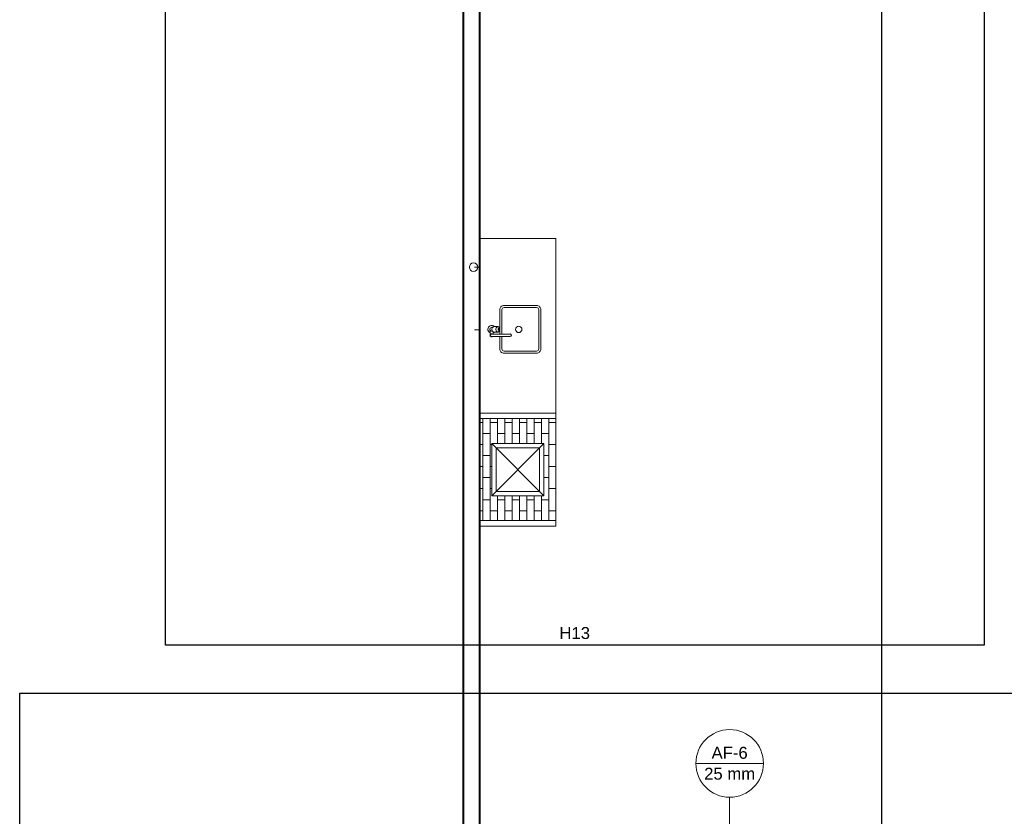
# Model space of a CAD drawing. Header units: millimetres. Extents: x 26 to 1362, y 24 to 358.
# Tile 120 of 256: x 685.85 to 694.93, y 175.49 to 182.83. Entities that reach past the tile are written whole.
import ezdxf

# ---------------------------------------------------------------- set-up
doc = ezdxf.new("R2010")
doc.units = ezdxf.units.MM
doc.linetypes.add('HIDDEN2', pattern=[4.7625, 3.175, -1.5875])
for name, color, linetype, lineweight in [('AF-Indicação coluna', 5, 'Continuous', 5), ('DI-Detalhes', 1, 'Continuous', 30), ('MB_ALVENARIA', 7, 'Continuous', 40), ('MB_MOBILIÁRIO', 8, 'Continuous', 13), ('Nível 1', 7, 'Continuous', 5), ('Textos', 7, 'Continuous', 5)]:
    doc.layers.add(name, color=color, linetype=linetype, lineweight=lineweight)
doc.layers.add('ARQ-PISO', color=8, linetype='Continuous')
doc.styles.add('arial', font='arial.ttf')

msp = doc.modelspace()

# ---------------------------------------------------------------- linework, layer by layer
at = {"layer": 'AF-Indicação coluna'}
for p, q in [((692.0837, 175.9786), (692.7067, 175.9786)), ((692.3952, 175.6671), (692.3952, 175.2793))]:
    msp.add_line(p, q, dxfattribs=at)
msp.add_circle((692.3952, 175.9786), 0.3115, dxfattribs=at)
at = {"layer": 'ARQ-PISO'}
msp.add_line((693.7931, 184.5043), (693.7931, 175.3543), dxfattribs=at)
at = {"layer": 'DI-Detalhes'}
for points in [[(687.1967, 194.074), (694.7394, 194.074), (694.7394, 177.0683), (687.1967, 177.0683), (687.1967, 194.074)], [(685.8544, 176.6266), (704.6736, 176.6266), (704.6736, 145.8982), (685.8544, 145.8982), (685.8544, 176.6266)]]:
    msp.add_lwpolyline(points, dxfattribs=at)
at = {"layer": 'MB_ALVENARIA'}
msp.add_line((689.9431, 147.4443), (689.9431, 192.3643), dxfattribs=at)
msp.add_lwpolyline([(690.0931, 175.3543), (690.0931, 184.5043)], dxfattribs=at)
at = {"layer": 'MB_MOBILIÁRIO'}
for q in [(690.0931, 180.8153), (690.7931, 179.1403)]:
    msp.add_line((690.7931, 180.8153), q, dxfattribs=at)
at = {"layer": 'MB_MOBILIÁRIO', "ltscale": 0.8}
for p, q in [((690.0931, 178.1651), (690.0931, 179.2051)), ((690.0931, 179.2051), (690.7931, 179.2051)), ((690.0931, 178.1651), (690.0931, 179.2051)), ((690.0931, 179.2051), (690.7931, 179.2051)), ((690.7931, 178.1651), (690.7931, 179.2051)), ((690.7931, 179.2051), (690.7931, 178.1651)), ((690.0931, 179.1551), (690.7931, 179.1551)), ((690.2031, 178.9251), (690.6831, 178.9251)), ((690.2031, 178.4451), (690.2031, 178.9251)), ((690.2031, 178.4451), (690.6831, 178.9251)), ((690.2031, 178.9251), (690.6831, 178.4451)), ((690.2031, 178.4451), (690.2031, 178.9251)), ((690.2031, 178.9251), (690.6831, 178.9251)), ((690.6831, 178.4451), (690.6831, 178.9251)), ((690.6831, 178.9251), (690.6831, 178.4451)), ((690.2031, 178.4451), (690.6831, 178.4451)), ((690.6831, 178.4451), (690.2031, 178.4451)), ((690.0931, 178.2151), (690.7931, 178.2151)), ((690.0931, 178.1651), (690.7931, 178.1651)), ((690.7931, 178.1651), (690.0931, 178.1651))]:
    msp.add_line(p, q, dxfattribs=at)
at = {"layer": 'MB_MOBILIÁRIO', "linetype": 'Continuous', "ltscale": 0.8}
for p, q in [((690.1204, 179.1195), (690.0931, 179.1195)), ((690.1204, 178.2151), (690.1204, 179.1551)), ((690.1882, 178.2151), (690.1882, 179.1551)), ((690.2559, 179.1195), (690.1882, 179.1195)), ((690.2559, 178.9251), (690.2559, 179.1551)), ((690.3236, 178.9251), (690.3236, 179.1551)), ((690.3914, 179.1195), (690.3236, 179.1195)), ((690.3914, 178.9251), (690.3914, 179.1551)), ((690.4591, 178.9251), (690.4591, 179.1551)), ((690.5269, 179.1195), (690.4591, 179.1195)), ((690.5269, 178.9251), (690.5269, 179.1551)), ((690.5946, 178.9251), (690.5946, 179.1551)), ((690.6624, 179.1195), (690.5946, 179.1195)), ((690.6624, 178.9251), (690.6624, 179.1551)), ((690.7301, 178.2151), (690.7301, 179.1551)), ((690.7931, 179.1195), (690.7301, 179.1195)), ((690.1882, 179.0179), (690.1204, 179.0179)), ((690.3236, 179.0179), (690.2559, 179.0179)), ((690.4591, 179.0179), (690.3914, 179.0179)), ((690.5946, 179.0179), (690.5269, 179.0179)), ((690.7301, 179.0179), (690.6624, 179.0179)), ((690.1204, 178.9163), (690.0931, 178.9163)), ((690.2031, 178.9163), (690.1882, 178.9163)), ((690.7931, 178.9163), (690.7301, 178.9163)), ((690.1882, 178.8147), (690.1204, 178.8147)), ((690.7301, 178.8147), (690.6831, 178.8147)), ((690.1204, 178.7131), (690.0931, 178.7131)), ((690.2031, 178.7131), (690.1882, 178.7131)), ((690.7931, 178.7131), (690.7301, 178.7131)), ((690.1882, 178.6115), (690.1204, 178.6115)), ((690.7301, 178.6115), (690.6831, 178.6115)), ((690.1204, 178.5099), (690.0931, 178.5099)), ((690.2031, 178.5099), (690.1882, 178.5099)), ((690.2559, 178.2151), (690.2559, 178.4451)), ((690.3236, 178.2151), (690.3236, 178.4451)), ((690.3914, 178.2151), (690.3914, 178.4451)), ((690.4591, 178.2151), (690.4591, 178.4451)), ((690.5269, 178.2151), (690.5269, 178.4451)), ((690.5946, 178.2151), (690.5946, 178.4451)), ((690.6624, 178.2151), (690.6624, 178.4451)), ((690.7931, 178.5099), (690.7301, 178.5099)), ((690.1882, 178.4083), (690.1204, 178.4083)), ((690.3236, 178.4083), (690.2559, 178.4083)), ((690.4591, 178.4083), (690.3914, 178.4083)), ((690.5946, 178.4083), (690.5269, 178.4083)), ((690.7301, 178.4083), (690.6624, 178.4083)), ((690.1204, 178.3067), (690.0931, 178.3067)), ((690.2559, 178.3067), (690.1882, 178.3067)), ((690.3914, 178.3067), (690.3236, 178.3067)), ((690.5269, 178.3067), (690.4591, 178.3067)), ((690.6624, 178.3067), (690.5946, 178.3067)), ((690.7931, 178.3067), (690.7301, 178.3067))]:
    msp.add_line(p, q, dxfattribs=at)
at = {"layer": 'MB_MOBILIÁRIO', "linetype": 'HIDDEN2', "ltscale": 0.8}
for p, q in [((690.2431, 178.8851), (690.6431, 178.8851)), ((690.2431, 178.4851), (690.2431, 178.8851)), ((690.6431, 178.4851), (690.6431, 178.8851)), ((690.2431, 178.4851), (690.6431, 178.4851))]:
    msp.add_line(p, q, dxfattribs=at)
at = {"layer": 'MB_MOBILIÁRIO'}
for points in [[(690.2766, 179.9128), (690.2766, 179.7978, 0.414214), (690.3166, 179.7578), (690.3166, 179.7578), (690.6166, 179.7578, 0.414214), (690.6566, 179.7978), (690.6566, 179.7978), (690.6566, 180.1578, 0.414214), (690.6166, 180.1978), (690.6166, 180.1978), (690.3166, 180.1978, 0.414214), (690.2766, 180.1578), (690.2766, 180.1578), (690.2766, 179.9852)], [(690.2966, 179.9128), (690.2966, 179.7978, 0.414214), (690.3166, 179.7778), (690.3166, 179.7778), (690.6166, 179.7778, 0.414214), (690.6366, 179.7978), (690.6366, 179.7978), (690.6366, 180.1578, 0.414214), (690.6166, 180.1778), (690.6166, 180.1778), (690.3166, 180.1778, 0.414214), (690.2966, 180.1578), (690.2966, 180.1578), (690.2966, 179.9328)], [(690.1875, 179.9461, -1.181649), (690.227, 180.0028), (690.227, 180.0028)], [(690.2095, 179.9953), (690.2025, 179.9953, 0.546464), (690.1866, 179.9705), (690.1866, 179.9705, 0.10784), (690.1875, 179.9663), (690.1875, 179.9663), (690.1875, 179.9228)], [(690.2598, 180.0028), (690.2222, 180.0028, 0.133256), (690.2157, 180.001), (690.2157, 180.001, 0.106756), (690.2097, 179.9954), (690.2097, 179.9954, 0.082828), (690.2059, 179.9877), (690.2059, 179.9877, 0.071352), (690.2045, 179.9778), (690.2045, 179.9778, 0.071352), (690.2059, 179.9678), (690.2059, 179.9678, 0.082828), (690.2097, 179.9601), (690.2097, 179.9601, 0.106756), (690.2157, 179.9545), (690.2157, 179.9545, 0.133256), (690.2222, 179.9528), (690.2222, 179.9528), (690.2598, 179.9528)], [(690.2598, 179.9528, 0.133256), (690.2662, 179.9545), (690.2662, 179.9545, 0.106756), (690.2723, 179.9601), (690.2723, 179.9601, 0.082828), (690.276, 179.9678), (690.276, 179.9678, 0.071352), (690.2774, 179.9778), (690.2774, 179.9778, 0.071352), (690.276, 179.9877), (690.276, 179.9877, 0.082828), (690.2723, 179.9954), (690.2723, 179.9954, 0.106756), (690.2662, 180.001), (690.2662, 180.001, 0.133256), (690.2598, 180.0028), (690.2598, 180.0028, 0.133256), (690.2533, 180.001), (690.2533, 180.001, 0.106756), (690.2473, 179.9954), (690.2473, 179.9954, 0.082828), (690.2435, 179.9877), (690.2435, 179.9877, 0.071352), (690.2421, 179.9778), (690.2421, 179.9778, 0.071352), (690.2435, 179.9678), (690.2435, 179.9678, 0.082828), (690.2473, 179.9601), (690.2473, 179.9601, 0.106756), (690.2533, 179.9545), (690.2533, 179.9545, 0.133256), (690.2598, 179.9528), (690.2598, 179.9528)], [(690.2673, 179.9853, 0.133256), (690.2653, 179.9847), (690.2653, 179.9847, 0.106756), (690.2635, 179.9831), (690.2635, 179.9831, 0.082828), (690.2624, 179.9807), (690.2624, 179.9807, 0.071352), (690.262, 179.9778), (690.262, 179.9778, 0.071352), (690.2624, 179.9748), (690.2624, 179.9748, 0.082828), (690.2635, 179.9724), (690.2635, 179.9724, 0.106756), (690.2653, 179.9708), (690.2653, 179.9708, 0.133256), (690.2673, 179.9703), (690.2673, 179.9703, 0.133256), (690.2692, 179.9708), (690.2692, 179.9708, 0.106756), (690.271, 179.9724), (690.271, 179.9724, 0.082828), (690.2721, 179.9748), (690.2721, 179.9748, 0.071352), (690.2726, 179.9778), (690.2726, 179.9778, 0.071352), (690.2721, 179.9807), (690.2721, 179.9807, 0.082828), (690.271, 179.9831), (690.271, 179.9831, 0.106756), (690.2692, 179.9847), (690.2692, 179.9847, 0.133256), (690.2673, 179.9853), (690.2673, 179.9853)], [(690.1875, 179.9687, 0.263265), (690.2025, 179.9603), (690.2025, 179.9603), (690.2095, 179.9603)], [(690.2137, 179.9128, -2.618034), (690.2137, 179.9328), (690.2137, 179.9328)], [(690.2025, 179.9128, -1), (690.2025, 179.9328), (690.2025, 179.9328)], [(690.227, 179.9528, -0.083262), (690.2175, 179.9461), (690.2175, 179.9461)], [(690.365, 179.9328, -2), (690.365, 179.9128), (690.365, 179.9128)], [(690.3725, 179.9328, -1), (690.3725, 179.9128), (690.3725, 179.9128)]]:
    msp.add_lwpolyline(points, format="xyb", dxfattribs=at)
for points in [[(690.2025, 179.9328), (690.3725, 179.9328)], [(690.2025, 179.9128), (690.3725, 179.9128)], [(690.2175, 179.9328), (690.2175, 179.9536)], [(690.2766, 179.9703), (690.2766, 179.9328)]]:
    msp.add_lwpolyline(points, dxfattribs=at)
msp.add_circle((690.4516, 179.9778), 0.03, dxfattribs=at)
at = {"layer": 'Nível 1'}
for p, q in [((690.0931, 180.5506), (690.0431, 180.5506)), ((690.0931, 179.9747), (690.0431, 179.9747))]:
    msp.add_line(p, q, dxfattribs=at)
msp.add_circle((690.0364, 180.5506), 0.0394, dxfattribs=at)

# ---------------------------------------------------------------- texts
at = {"layer": 'AF-Indicação coluna', "char_height": 0.11, "attachment_point": 8, "line_spacing_factor": 0.6, "style": 'arial'}
for s, insert, width in [('AF-6', (692.3952, 176.0199), 0.650098), ('25 mm', (692.3952, 175.8273), 0.916846)]:
    msp.add_mtext(s, dxfattribs=dict(at, insert=insert, width=width))
at = {"layer": 'Textos', "insert": (690.968, 177.1233), "char_height": 0.11, "width": 0.550342, "attachment_point": 8, "line_spacing_factor": 0.6, "style": 'arial'}
msp.add_mtext('H13', dxfattribs=at)

doc.saveas('drawing.dxf')
